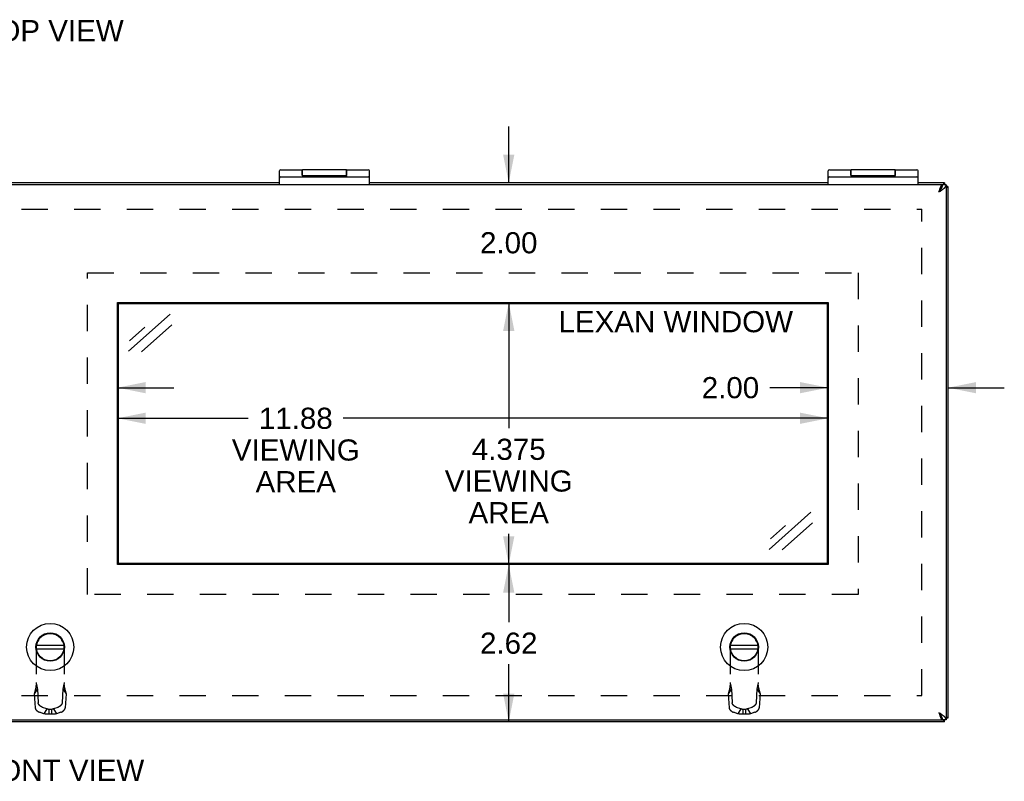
# Model space of a CAD drawing. Header units: inches. Extents: x 0 to 80, y 0 to 51.8.
# Tile 6 of 10: x 28.3 to 44.8, y 26.4 to 39.2. Entities that reach past the tile are written whole.
import ezdxf

# ---------------------------------------------------------------- set-up
doc = ezdxf.new("R2010")
doc.units = ezdxf.units.IN
doc.header["$LTSCALE"] = 4.400265
doc.header["$MEASUREMENT"] = 0
doc.linetypes.add('HIDDEN', pattern=[0.2, 0.1, -0.1])
doc.layers.get('0').update_dxf_attribs({"linetype": 'CONTINUOUS'})
for name, color, linetype in [('02___PRT_ALL_AXES', 7, 'CONTINUOUS'), ('DEFAULT_2', 8, 'HIDDEN'), ('DIMENSIONS', 7, 'CONTINUOUS')]:
    doc.layers.add(name, color=color, linetype=linetype)
doc.styles.get("Standard").update_dxf_attribs({"font": 'arial.ttf'})
doc.dimstyles.new('DIMSTYLE_1', dxfattribs={"dimtxt": 0.352962, "dimasz": 0.470617, "dimexe": 0.09, "dimexo": 0.07, "dimgap": 0.0375, "dimtad": 0, "dimtih": 1, "dimtoh": 1, "dimzin": 4, "dimdsep": 46, "dimtxsty": 'Standard', "dimblk": '_FILLED', "dimblk1": '_FILLED', "dimblk2": '_FILLED', "dimcen": 0.09, "dimazin": 1, "dimtfac": 1, "dimtofl": 0, "dimtmove": 0, "dimatfit": 3, "dimldrblk": '_FILLED', "dimfxl": 0, "dimtolj": 1, "dimtzin": 4, "dimarcsym": 0})
doc.dimstyles.new('DIMSTYLE_3', dxfattribs={"dimtxt": 0.352962, "dimasz": 0.470617, "dimexe": 0.09, "dimexo": 0.07, "dimgap": 0.0375, "dimtad": 0, "dimtih": 1, "dimtoh": 1, "dimdec": 3, "dimzin": 4, "dimdsep": 46, "dimtxsty": 'Standard', "dimblk": '_FILLED', "dimblk1": '_FILLED', "dimblk2": '_FILLED', "dimcen": 0.09, "dimadec": 3, "dimazin": 1, "dimtfac": 1, "dimtofl": 0, "dimtmove": 0, "dimatfit": 3, "dimldrblk": '_FILLED', "dimfxl": 0, "dimtolj": 1, "dimtzin": 4, "dimarcsym": 0})

# ---------------------------------------------------------------- blocks, each defined once
blk = doc.blocks.new('_FILLED')
at = {"color": 0, "linetype": 'ByBlock'}
blk.add_solid([(0, 0), (-1, 0.2), (-1, -0.2)], dxfattribs=at)
blk = doc.blocks.new('*D5')
at = {"layer": 'DIMENSIONS', "color": 2, "linetype": 'Continuous'}
for p, q in [((41.81, 33.007), (40.832, 33.007)), ((43.81, 33.007), (44.751, 33.007))]:
    blk.add_line(p, q, dxfattribs=at)
at = {"layer": 'DIMENSIONS', "color": 2, "linetype": 'Continuous', "xscale": 0.4706166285, "yscale": 0.4706166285, "zscale": 0.4706166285}
blk.add_blockref('_FILLED', (41.81, 33.007), dxfattribs=at)
at = {"layer": 'DIMENSIONS', "color": 2, "linetype": 'Continuous', "xscale": 0.4706166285, "yscale": 0.4706166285, "zscale": 0.4706166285, "rotation": 180}
blk.add_blockref('_FILLED', (43.81, 33.007), dxfattribs=at)
at = {"layer": 'DIMENSIONS', "color": 2, "linetype": 'Continuous', "insert": (40.655, 33.184), "char_height": 0.353, "width": 0.95917, "attachment_point": 3, "line_spacing_factor": 0.9}
blk.add_mtext('2.00', dxfattribs=at)
blk = doc.blocks.new('*D15')
at = {"layer": 'DIMENSIONS', "color": 2, "linetype": 'Continuous'}
for p, q in [((36.471, 36.427), (36.471, 37.368)), ((36.471, 34.427), (36.471, 33.486))]:
    blk.add_line(p, q, dxfattribs=at)
at = {"layer": 'DIMENSIONS', "color": 2, "linetype": 'Continuous', "xscale": 0.4706166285, "yscale": 0.4706166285, "zscale": 0.4706166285}
for p, rotation in [((36.471, 36.427), 270), ((36.471, 34.427), 90)]:
    blk.add_blockref('_FILLED', p, dxfattribs=dict(at, rotation=rotation))
at = {"layer": 'DIMENSIONS', "color": 2, "linetype": 'Continuous', "insert": (36.471, 35.604), "char_height": 0.353, "width": 0.95917, "attachment_point": 2, "line_spacing_factor": 0.9}
blk.add_mtext('2.00', dxfattribs=at)
blk = doc.blocks.new('*D16')
at = {"layer": 'DIMENSIONS', "color": 2, "linetype": 'Continuous'}
for p, q in [((36.471, 30.052), (36.471, 29.092)), ((36.471, 27.427), (36.471, 28.387))]:
    blk.add_line(p, q, dxfattribs=at)
at = {"layer": 'DIMENSIONS', "color": 2, "linetype": 'Continuous', "xscale": 0.4706166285, "yscale": 0.4706166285, "zscale": 0.4706166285}
for p, rotation in [((36.471, 30.052), 90), ((36.471, 27.427), 270)]:
    blk.add_blockref('_FILLED', p, dxfattribs=dict(at, rotation=rotation))
at = {"layer": 'DIMENSIONS', "color": 2, "linetype": 'Continuous', "insert": (36.471, 28.916), "char_height": 0.353, "width": 0.95917, "attachment_point": 2, "line_spacing_factor": 0.9}
blk.add_mtext('2.62', dxfattribs=at)
blk = doc.blocks.new('*D19')
at = {"layer": 'DIMENSIONS', "color": 2, "linetype": 'Continuous'}
for p, q in [((27.685, 33.007), (26.76, 33.007)), ((29.935, 33.007), (30.876, 33.007))]:
    blk.add_line(p, q, dxfattribs=at)
at = {"layer": 'DIMENSIONS', "color": 2, "linetype": 'Continuous', "xscale": 0.4706166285, "yscale": 0.4706166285, "zscale": 0.4706166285}
blk.add_blockref('_FILLED', (27.685, 33.007), dxfattribs=at)
at = {"layer": 'DIMENSIONS', "color": 2, "linetype": 'Continuous', "xscale": 0.4706166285, "yscale": 0.4706166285, "zscale": 0.4706166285, "rotation": 180}
blk.add_blockref('_FILLED', (29.935, 33.007), dxfattribs=at)
at = {"layer": 'DIMENSIONS', "color": 2, "linetype": 'Continuous', "insert": (26.584, 33.184), "char_height": 0.353, "width": 0.95917, "attachment_point": 3, "line_spacing_factor": 0.9}
blk.add_mtext('2.25', dxfattribs=at)
blk = doc.blocks.new('*D22')
at = {"layer": 'DIMENSIONS', "color": 2, "linetype": 'Continuous'}
for p, q in [((36.471, 34.427), (36.471, 32.331)), ((36.471, 30.052), (36.471, 30.566))]:
    blk.add_line(p, q, dxfattribs=at)
at = {"layer": 'DIMENSIONS', "color": 2, "linetype": 'Continuous', "xscale": 0.4706166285, "yscale": 0.4706166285, "zscale": 0.4706166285}
for p, rotation in [((36.471, 34.427), 90), ((36.471, 30.052), 270)]:
    blk.add_blockref('_FILLED', p, dxfattribs=dict(at, rotation=rotation))
at = {"layer": 'DIMENSIONS', "color": 2, "linetype": 'Continuous', "insert": (36.471, 32.154), "char_height": 0.353, "width": 2.13221, "attachment_point": 2, "line_spacing_factor": 0.9}
blk.add_mtext('4.375\\PVIEWING\\PAREA', dxfattribs=at)
blk = doc.blocks.new('*D23')
at = {"layer": 'DIMENSIONS', "color": 2, "linetype": 'Continuous'}
for p, q in [((29.935, 32.496), (32.119, 32.496)), ((41.81, 32.496), (33.706, 32.496))]:
    blk.add_line(p, q, dxfattribs=at)
at = {"layer": 'DIMENSIONS', "color": 2, "linetype": 'Continuous', "xscale": 0.4706166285, "yscale": 0.4706166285, "zscale": 0.4706166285, "rotation": 180}
blk.add_blockref('_FILLED', (29.935, 32.496), dxfattribs=at)
at = {"layer": 'DIMENSIONS', "color": 2, "linetype": 'Continuous', "xscale": 0.4706166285, "yscale": 0.4706166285, "zscale": 0.4706166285}
blk.add_blockref('_FILLED', (41.81, 32.496), dxfattribs=at)
at = {"layer": 'DIMENSIONS', "color": 2, "linetype": 'Continuous', "insert": (32.913, 32.672), "char_height": 0.353, "width": 2.13221, "attachment_point": 2, "line_spacing_factor": 0.9}
blk.add_mtext('11.88\\PVIEWING\\PAREA', dxfattribs=at)

msp = doc.modelspace()

# ---------------------------------------------------------------- linework, layer by layer
at = {"color": 7, "linetype": 'Continuous'}
for p, q in [((32.6429, 36.397), (32.6429, 36.6268)), ((32.6629, 36.527), (34.1229, 36.527)), ((33.0179, 36.553), (33.0179, 36.6468)), ((33.0179, 36.5537), (33.7679, 36.5537)), ((33.0229, 36.5537), (33.0229, 36.6468)), ((33.7629, 36.5537), (33.7629, 36.6468)), ((33.7679, 36.553), (33.7679, 36.6468)), ((34.1429, 36.397), (34.1429, 36.6268)), ((41.8096, 36.397), (41.8096, 36.6268)), ((41.8296, 36.527), (43.2896, 36.527)), ((42.1846, 36.553), (42.1846, 36.6468)), ((42.1846, 36.5537), (42.9346, 36.5537)), ((42.1896, 36.5537), (42.1896, 36.6468)), ((42.9296, 36.5537), (42.9296, 36.6468)), ((42.9346, 36.553), (42.9346, 36.6468)), ((43.3096, 36.397), (43.3096, 36.6268)), ((43.7146, 36.396), (43.7146, 36.3657)), ((43.7796, 36.397), (43.7196, 36.397)), ((43.7496, 36.4271), (43.7496, 36.397)), ((43.8096, 36.3671), (43.7796, 36.3671)), ((29.9502, 30.0676), (29.9502, 34.4114)), ((29.9502, 34.4114), (41.7939, 34.4114)), ((41.7939, 34.4114), (41.7939, 30.0676)), ((41.7939, 30.0676), (29.9502, 30.0676)), ((28.5815, 28.7047), (29.0376, 28.7047)), ((28.5815, 28.6452), (29.0376, 28.6452)), ((40.1765, 28.7047), (40.6326, 28.7047)), ((40.1765, 28.6452), (40.6326, 28.6452)), ((43.7146, 27.458), (43.7146, 27.4883)), ((43.8096, 27.4871), (43.7796, 27.4871)), ((43.7796, 27.457), (43.7196, 27.457)), ((43.7496, 27.4271), (43.7496, 27.457))]:
    msp.add_line(p, q, dxfattribs=at)
at = {"color": 3, "linetype": 'Continuous'}
for p, q in [((43.7146, 36.397), (13.9046, 36.397)), ((32.6429, 36.4271), (24.9762, 36.4271)), ((41.8096, 36.4271), (34.1429, 36.4271)), ((43.7496, 36.4271), (43.3096, 36.4271)), ((43.7146, 36.396), (43.7146, 36.397)), ((43.7165, 36.3726), (43.7146, 36.3706)), ((43.7796, 36.397), (43.7796, 27.457)), ((43.8096, 36.3671), (43.8096, 27.4871)), ((29.9346, 30.052), (29.9346, 34.427)), ((29.9346, 34.427), (41.8096, 34.427)), ((41.8096, 34.427), (41.8096, 30.052)), ((41.8096, 30.052), (29.9346, 30.052)), ((43.6596, 27.577), (43.6641, 27.5626)), ((43.7146, 27.4835), (43.7165, 27.4816)), ((43.7496, 27.4271), (13.8696, 27.4271)), ((13.9046, 27.457), (43.7146, 27.457)), ((43.7146, 27.458), (43.7146, 27.457))]:
    msp.add_line(p, q, dxfattribs=at)
for points in [[(43.6596, 36.277), (43.6674, 36.282), (43.6752, 36.287), (43.683, 36.292), (43.6906, 36.297), (43.6981, 36.302), (43.7055, 36.307), (43.7126, 36.312), (43.7196, 36.317), (43.7262, 36.322), (43.7326, 36.327), (43.7387, 36.332), (43.7444, 36.337), (43.7498, 36.342), (43.7548, 36.347), (43.7593, 36.352), (43.7635, 36.357), (43.7672, 36.362), (43.7704, 36.367), (43.7732, 36.372), (43.7755, 36.377), (43.7773, 36.382), (43.7785, 36.387), (43.7793, 36.392), (43.7796, 36.397)], [(43.6596, 36.277), (43.6641, 36.2913), (43.6664, 36.2985), (43.6687, 36.3055), (43.671, 36.3124), (43.6733, 36.3192), (43.6756, 36.3259), (43.6779, 36.3324), (43.6802, 36.3387), (43.6825, 36.3447), (43.6848, 36.3506), (43.6871, 36.3561), (43.6894, 36.3614), (43.6916, 36.3663), (43.6939, 36.371), (43.6962, 36.3753), (43.6985, 36.3792), (43.7008, 36.3828), (43.7031, 36.386), (43.7054, 36.3888), (43.7077, 36.3912), (43.71, 36.3932), (43.7123, 36.3948), (43.7146, 36.396)], [(43.7496, 36.4271), (43.748, 36.4268), (43.7465, 36.4261), (43.745, 36.425), (43.7434, 36.4234), (43.7419, 36.4213), (43.7404, 36.4188), (43.7388, 36.4158), (43.7373, 36.4124), (43.7358, 36.4087), (43.7343, 36.4045), (43.7327, 36.4), (43.7318, 36.397)], [(43.8096, 36.3671), (43.8093, 36.3655), (43.8086, 36.364), (43.8075, 36.3625), (43.8058, 36.3609), (43.8038, 36.3594), (43.8013, 36.3579), (43.7983, 36.3564), (43.7949, 36.3548), (43.7912, 36.3533), (43.787, 36.3518), (43.7824, 36.3502), (43.7796, 36.3493)], [(43.7796, 27.457), (43.7793, 27.462), (43.7785, 27.467), (43.7773, 27.472), (43.7755, 27.477), (43.7732, 27.482), (43.7704, 27.487), (43.7672, 27.492), (43.7635, 27.497), (43.7593, 27.502), (43.7548, 27.507), (43.7498, 27.512), (43.7444, 27.517), (43.7387, 27.522), (43.7326, 27.527), (43.7262, 27.532), (43.7196, 27.537), (43.7126, 27.542), (43.7055, 27.547), (43.6981, 27.552), (43.6906, 27.557), (43.683, 27.562), (43.6752, 27.567), (43.6674, 27.572), (43.6596, 27.577)], [(43.6641, 27.5626), (43.6664, 27.5555), (43.6687, 27.5485), (43.671, 27.5415), (43.6733, 27.5347), (43.6756, 27.5281), (43.6779, 27.5216), (43.6802, 27.5153), (43.6825, 27.5092), (43.6848, 27.5034), (43.6871, 27.4979), (43.6894, 27.4926), (43.6916, 27.4876), (43.6939, 27.483), (43.6962, 27.4787), (43.6985, 27.4747), (43.7008, 27.4712), (43.7031, 27.468), (43.7054, 27.4651), (43.7077, 27.4627), (43.71, 27.4607), (43.7123, 27.4592), (43.7146, 27.458)], [(43.8096, 27.4871), (43.8093, 27.4886), (43.8086, 27.4901), (43.8075, 27.4917), (43.8058, 27.4932), (43.8038, 27.4947), (43.8013, 27.4963), (43.7983, 27.4978), (43.7949, 27.4993), (43.7912, 27.5008), (43.787, 27.5024), (43.7824, 27.5039), (43.7796, 27.5048)], [(43.7496, 27.4271), (43.748, 27.4273), (43.7465, 27.428), (43.745, 27.4292), (43.7434, 27.4308), (43.7419, 27.4328), (43.7404, 27.4354), (43.7388, 27.4383), (43.7373, 27.4417), (43.7358, 27.4455), (43.7343, 27.4496), (43.7327, 27.4542), (43.7319, 27.457)]]:
    msp.add_lwpolyline(points, dxfattribs=at)
at = {"color": 7, "linetype": 'Continuous'}
for points in [[(43.702, 36.337), (43.7047, 36.342), (43.7072, 36.347), (43.7095, 36.352), (43.7115, 36.357), (43.7134, 36.362)], [(43.7134, 36.362), (43.715, 36.367), (43.7164, 36.372), (43.7175, 36.377), (43.7184, 36.382), (43.719, 36.387), (43.7194, 36.392), (43.7196, 36.397)], [(43.6596, 36.277), (43.6623, 36.2813), (43.6651, 36.2856), (43.6678, 36.2898), (43.6706, 36.294), (43.6733, 36.2981), (43.6761, 36.3021), (43.6788, 36.306), (43.6816, 36.3097), (43.6843, 36.3132), (43.6871, 36.3165), (43.6898, 36.3197), (43.6926, 36.3226), (43.6945, 36.3245)], [(43.6596, 36.277), (43.6635, 36.282), (43.6674, 36.287), (43.6713, 36.292), (43.6751, 36.297), (43.6788, 36.302), (43.6825, 36.307), (43.6861, 36.312), (43.6896, 36.317), (43.6929, 36.322)], [(43.6929, 36.322), (43.6961, 36.327), (43.6991, 36.332), (43.702, 36.337)], [(43.6961, 27.527), (43.6929, 27.532), (43.6896, 27.537), (43.6861, 27.542), (43.6825, 27.547), (43.6788, 27.552), (43.6751, 27.557), (43.6713, 27.562), (43.6674, 27.567), (43.6635, 27.572), (43.6596, 27.577)], [(43.6596, 27.577), (43.6623, 27.5727), (43.6651, 27.5684), (43.6678, 27.5641), (43.6706, 27.5599), (43.6733, 27.5559), (43.6761, 27.5519), (43.6788, 27.548), (43.6816, 27.5443), (43.6843, 27.5408), (43.6871, 27.5374), (43.6898, 27.5343), (43.6926, 27.5314), (43.6945, 27.5295)], [(43.702, 27.517), (43.6991, 27.522), (43.6961, 27.527)], [(43.715, 27.487), (43.7134, 27.492), (43.7115, 27.497), (43.7095, 27.502), (43.7072, 27.507), (43.7047, 27.512), (43.702, 27.517)], [(43.7196, 27.457), (43.7194, 27.462), (43.719, 27.467), (43.7184, 27.472), (43.7175, 27.477), (43.7164, 27.482), (43.715, 27.487)]]:
    msp.add_lwpolyline(points, dxfattribs=at)
for centre, radius in [((28.8096, 28.675), 0.3941), ((40.4046, 28.675), 0.3941), ((28.8096, 28.675), 0.2375), ((28.8096, 28.675), 0.23), ((40.4046, 28.675), 0.2375), ((40.4046, 28.675), 0.23)]:
    msp.add_circle(centre, radius, dxfattribs=at)
for centre, start, end in [((32.6629, 36.6268), 90, 180), ((32.6629, 36.507), 90, 180), ((34.1229, 36.6268), 0, 90), ((34.1229, 36.507), 0, 90), ((41.8296, 36.6268), 90, 180), ((41.8296, 36.507), 90, 180), ((43.2896, 36.6268), 0, 90), ((43.2896, 36.507), 0, 90)]:
    msp.add_arc(centre, 0.02, start, end, dxfattribs=at)
at = {"layer": '02___PRT_ALL_AXES', "color": 7, "linetype": 'Continuous'}
for p, q in [((32.6629, 36.6468), (33.0179, 36.6468)), ((33.0229, 36.5673), (33.0179, 36.5673)), ((33.0197, 36.527), (33.0197, 36.537)), ((33.0197, 36.537), (33.7689, 36.537)), ((33.7629, 36.6468), (33.0229, 36.6468)), ((33.268, 36.527), (33.268, 36.537)), ((33.2825, 36.527), (33.2825, 36.537)), ((33.5175, 36.527), (33.5175, 36.537)), ((33.6655, 36.527), (33.6655, 36.537)), ((33.7679, 36.5673), (33.7629, 36.5673)), ((33.7635, 36.527), (33.7635, 36.537)), ((33.7679, 36.6468), (34.1229, 36.6468)), ((33.7689, 36.527), (33.7689, 36.537)), ((41.8296, 36.6468), (42.1846, 36.6468)), ((42.1896, 36.5673), (42.1846, 36.5673)), ((42.1864, 36.537), (42.9356, 36.537)), ((42.1864, 36.527), (42.1864, 36.537)), ((42.9296, 36.6468), (42.1896, 36.6468)), ((42.4347, 36.527), (42.4347, 36.537)), ((42.4491, 36.527), (42.4491, 36.537)), ((42.6842, 36.527), (42.6842, 36.537)), ((42.8322, 36.527), (42.8322, 36.537)), ((42.9346, 36.5673), (42.9296, 36.5673)), ((42.9302, 36.527), (42.9302, 36.537)), ((42.9346, 36.6468), (43.2896, 36.6468)), ((42.9356, 36.527), (42.9356, 36.537))]:
    msp.add_line(p, q, dxfattribs=at)
at = {"layer": 'DEFAULT_2', "color": 8, "linetype": 'HIDDEN'}
for p, q in [((14.2472, 35.9894), (43.3719, 35.9894)), ((43.3719, 27.8647), (43.3719, 35.9894)), ((29.4346, 29.552), (29.4346, 34.927)), ((29.4346, 34.927), (42.3096, 34.927)), ((42.3096, 34.927), (42.3096, 29.552)), ((42.3096, 29.552), (29.4346, 29.552)), ((28.8098, 28.895), (28.8094, 28.895)), ((40.4048, 28.895), (40.4044, 28.895)), ((28.5734, 28.659), (28.5734, 28.0061)), ((29.0458, 28.659), (29.0458, 28.0061)), ((40.1684, 28.659), (40.1684, 28.0061)), ((40.6408, 28.659), (40.6408, 28.0061)), ((28.5963, 27.9754), (28.5446, 27.8938)), ((28.5643, 27.9711), (28.5609, 27.9581)), ((28.5963, 27.9754), (28.6095, 27.7427)), ((29.0228, 27.9754), (29.0096, 27.7427)), ((29.0228, 27.9754), (29.0745, 27.8938)), ((40.1913, 27.9754), (40.1396, 27.8938)), ((40.1593, 27.9711), (40.1528, 27.9464)), ((40.1913, 27.9754), (40.2045, 27.7427)), ((40.6178, 27.9754), (40.6046, 27.7427)), ((40.6178, 27.9754), (40.6695, 27.8938)), ((14.2472, 27.8647), (43.3719, 27.8647)), ((28.5446, 27.8938), (28.5578, 27.6611)), ((28.5609, 27.9581), (28.5578, 27.9464)), ((29.0745, 27.8938), (29.0613, 27.6611)), ((40.1396, 27.8938), (40.1528, 27.6611)), ((40.6695, 27.8938), (40.6563, 27.6611)), ((28.7546, 27.6422), (28.6831, 27.6669)), ((28.7546, 27.6422), (28.7029, 27.5606)), ((28.936, 27.6669), (28.8645, 27.6422)), ((28.8645, 27.6422), (28.9162, 27.5606)), ((40.3496, 27.6422), (40.2781, 27.6669)), ((40.3496, 27.6422), (40.2979, 27.5606)), ((40.531, 27.6669), (40.4595, 27.6422)), ((40.4595, 27.6422), (40.5112, 27.5606)), ((28.7029, 27.5606), (28.6314, 27.5853)), ((28.8317, 27.6313), (28.7875, 27.6313)), ((28.7875, 27.6313), (28.7875, 27.5555)), ((28.8317, 27.5555), (28.7875, 27.5555)), ((28.8317, 27.6313), (28.8317, 27.5555)), ((28.9877, 27.5853), (28.9162, 27.5606)), ((40.2979, 27.5606), (40.2264, 27.5853)), ((40.4267, 27.6313), (40.3825, 27.6313)), ((40.3825, 27.6313), (40.3825, 27.5555)), ((40.4267, 27.5555), (40.3825, 27.5555)), ((40.4267, 27.6313), (40.4267, 27.5555)), ((40.5827, 27.5853), (40.5112, 27.5606))]:
    msp.add_line(p, q, dxfattribs=at)
for points in [[(28.5734, 28.051), (28.5733, 28.0447), (28.5731, 28.038), (28.5728, 28.0313), (28.5723, 28.0245), (28.5717, 28.0178), (28.571, 28.0111), (28.5702, 28.0044), (28.5692, 27.9977), (28.5681, 27.991), (28.5669, 27.9843), (28.5655, 27.9777), (28.5641, 27.9711), (28.5625, 27.9644), (28.5609, 27.9581)], [(28.5734, 28.0061), (28.5711, 27.9971), (28.5688, 27.9883), (28.5666, 27.9796), (28.5643, 27.9711)], [(28.5734, 28.0819), (28.5761, 28.0681), (28.5789, 28.0544), (28.5816, 28.0408), (28.5844, 28.0274), (28.5873, 28.0142), (28.5902, 28.0011), (28.5932, 27.9881), (28.5963, 27.9754)], [(29.0458, 28.0819), (29.043, 28.0681), (29.0403, 28.0544), (29.0375, 28.0408), (29.0347, 28.0274), (29.0318, 28.0142), (29.0289, 28.0011), (29.0259, 27.9881), (29.0228, 27.9754)], [(29.0582, 27.9581), (29.0566, 27.9644), (29.055, 27.9711), (29.0536, 27.9777), (29.0522, 27.9843), (29.051, 27.991), (29.0499, 27.9977), (29.049, 28.0044), (29.0481, 28.0111), (29.0474, 28.0178), (29.0468, 28.0245), (29.0463, 28.0313), (29.046, 28.038), (29.0458, 28.0447), (29.0458, 28.051)], [(29.0458, 28.0061), (29.048, 27.9971), (29.0503, 27.9883), (29.0526, 27.9796), (29.0548, 27.9711), (29.0613, 27.9464)], [(40.1684, 28.051), (40.1683, 28.0447), (40.1681, 28.038), (40.1678, 28.0313), (40.1673, 28.0245), (40.1667, 28.0178), (40.166, 28.0111), (40.1652, 28.0044), (40.1642, 27.9977), (40.1631, 27.991), (40.1619, 27.9843), (40.1605, 27.9777), (40.1591, 27.9711), (40.1575, 27.9644), (40.1559, 27.9581)], [(40.1684, 28.0061), (40.1661, 27.9971), (40.1638, 27.9883), (40.1616, 27.9796), (40.1593, 27.9711)], [(40.1684, 28.0819), (40.1711, 28.0681), (40.1739, 28.0544), (40.1766, 28.0408), (40.1794, 28.0274), (40.1823, 28.0142), (40.1852, 28.0011), (40.1882, 27.9881), (40.1913, 27.9754)], [(40.6408, 28.0819), (40.638, 28.0681), (40.6353, 28.0544), (40.6325, 28.0408), (40.6297, 28.0274), (40.6268, 28.0142), (40.6239, 28.0011), (40.6209, 27.9881), (40.6178, 27.9754)], [(40.6532, 27.9581), (40.6516, 27.9644), (40.65, 27.9711), (40.6486, 27.9777), (40.6472, 27.9843), (40.646, 27.991), (40.6449, 27.9977), (40.644, 28.0044), (40.6431, 28.0111), (40.6424, 28.0178), (40.6418, 28.0245), (40.6413, 28.0313), (40.641, 28.038), (40.6408, 28.0447), (40.6408, 28.051)], [(40.6408, 28.0061), (40.643, 27.9971), (40.6453, 27.9883), (40.6476, 27.9796), (40.6498, 27.9711), (40.6563, 27.9464)], [(28.5578, 27.9464), (28.5557, 27.9384), (28.5537, 27.9306), (28.5517, 27.923), (28.5498, 27.9155), (28.548, 27.9081), (28.5463, 27.9009), (28.5446, 27.8938)], [(29.0613, 27.9464), (29.0634, 27.9384), (29.0654, 27.9306), (29.0674, 27.923), (29.0693, 27.9155), (29.0711, 27.9081), (29.0729, 27.9009), (29.0745, 27.8938)], [(40.1528, 27.9464), (40.1507, 27.9384), (40.1487, 27.9306), (40.1467, 27.923), (40.1448, 27.9155), (40.143, 27.9081), (40.1413, 27.9009), (40.1396, 27.8938)], [(40.6563, 27.9464), (40.6584, 27.9384), (40.6604, 27.9306), (40.6624, 27.923), (40.6643, 27.9155), (40.6661, 27.9081), (40.6679, 27.9009), (40.6695, 27.8938)], [(28.5578, 27.6611), (28.5579, 27.6595), (28.5581, 27.6579), (28.5584, 27.6562), (28.5587, 27.6545), (28.5591, 27.6528), (28.5596, 27.6511), (28.5602, 27.6493), (28.5608, 27.6476), (28.5614, 27.6458), (28.5622, 27.6441), (28.563, 27.6423), (28.5639, 27.6405), (28.5648, 27.6387), (28.5658, 27.6369), (28.5668, 27.6352), (28.568, 27.6334), (28.5691, 27.6316), (28.5704, 27.6298), (28.5717, 27.628), (28.573, 27.6263), (28.5744, 27.6245), (28.5759, 27.6228), (28.5774, 27.6211), (28.579, 27.6193), (28.5806, 27.6177), (28.5822, 27.616), (28.5839, 27.6143), (28.5857, 27.6127), (28.5875, 27.6111), (28.5893, 27.6095), (28.5912, 27.6079), (28.5931, 27.6064), (28.595, 27.6049), (28.597, 27.6035), (28.599, 27.602), (28.601, 27.6006), (28.6031, 27.5993), (28.6052, 27.5979), (28.6073, 27.5966), (28.6094, 27.5954), (28.6116, 27.5942), (28.6137, 27.593), (28.6159, 27.5919), (28.6181, 27.5908), (28.6203, 27.5898), (28.6225, 27.5888), (28.6248, 27.5879), (28.627, 27.587), (28.6292, 27.5861), (28.6314, 27.5853)], [(28.6831, 27.6669), (28.6809, 27.6676), (28.6787, 27.6685), (28.6765, 27.6694), (28.6743, 27.6703), (28.672, 27.6713), (28.6698, 27.6723), (28.6676, 27.6734), (28.6655, 27.6745), (28.6633, 27.6757), (28.6611, 27.6769), (28.659, 27.6782), (28.6569, 27.6794), (28.6548, 27.6808), (28.6528, 27.6821), (28.6507, 27.6835), (28.6487, 27.685), (28.6467, 27.6864), (28.6448, 27.6879), (28.6429, 27.6895), (28.641, 27.691), (28.6392, 27.6926), (28.6374, 27.6942), (28.6357, 27.6958), (28.634, 27.6975), (28.6323, 27.6992), (28.6307, 27.7009), (28.6291, 27.7026), (28.6276, 27.7043), (28.6262, 27.706), (28.6247, 27.7078), (28.6234, 27.7095), (28.6221, 27.7113), (28.6209, 27.7131), (28.6197, 27.7149), (28.6186, 27.7167), (28.6175, 27.7185), (28.6165, 27.7202), (28.6156, 27.722), (28.6147, 27.7238), (28.6139, 27.7256), (28.6132, 27.7274), (28.6125, 27.7291), (28.6119, 27.7309), (28.6113, 27.7326), (28.6109, 27.7343), (28.6105, 27.736), (28.6101, 27.7377), (28.6099, 27.7394), (28.6097, 27.741), (28.6095, 27.7427)], [(28.7875, 27.6313), (28.785, 27.6318), (28.7826, 27.6323), (28.7802, 27.6328), (28.7778, 27.6334), (28.7754, 27.6341), (28.773, 27.6348), (28.7706, 27.6355), (28.7683, 27.6363), (28.766, 27.6372), (28.7636, 27.6381), (28.7613, 27.639), (28.7591, 27.64), (28.7568, 27.6411), (28.7546, 27.6422)], [(28.8645, 27.6422), (28.8623, 27.6411), (28.86, 27.64), (28.8578, 27.639), (28.8555, 27.6381), (28.8532, 27.6372), (28.8508, 27.6363), (28.8485, 27.6355), (28.8461, 27.6348), (28.8437, 27.6341), (28.8413, 27.6334), (28.8389, 27.6328), (28.8365, 27.6323), (28.8341, 27.6318), (28.8317, 27.6313)], [(29.0096, 27.7427), (29.0095, 27.741), (29.0093, 27.7394), (29.009, 27.7377), (29.0087, 27.736), (29.0083, 27.7343), (29.0078, 27.7326), (29.0073, 27.7309), (29.0066, 27.7291), (29.006, 27.7274), (29.0052, 27.7256), (29.0044, 27.7238), (29.0036, 27.722), (29.0026, 27.7202), (29.0016, 27.7185), (29.0006, 27.7167), (28.9994, 27.7149), (28.9983, 27.7131), (28.997, 27.7113), (28.9957, 27.7095), (28.9944, 27.7078), (28.993, 27.706), (28.9915, 27.7043), (28.99, 27.7026), (28.9884, 27.7009), (28.9868, 27.6992), (28.9852, 27.6975), (28.9835, 27.6958), (28.9817, 27.6942), (28.9799, 27.6926), (28.9781, 27.691), (28.9762, 27.6895), (28.9743, 27.6879), (28.9724, 27.6864), (28.9704, 27.685), (28.9684, 27.6835), (28.9664, 27.6821), (28.9643, 27.6808), (28.9622, 27.6794), (28.9601, 27.6782), (28.958, 27.6769), (28.9558, 27.6757), (28.9537, 27.6745), (28.9515, 27.6734), (28.9493, 27.6723), (28.9471, 27.6713), (28.9449, 27.6703), (28.9427, 27.6694), (28.9404, 27.6685), (28.9382, 27.6676), (28.936, 27.6669)], [(28.9877, 27.5853), (28.9899, 27.5861), (28.9922, 27.587), (28.9944, 27.5879), (28.9966, 27.5888), (28.9988, 27.5898), (29.001, 27.5908), (29.0032, 27.5919), (29.0054, 27.593), (29.0075, 27.5942), (29.0097, 27.5954), (29.0118, 27.5966), (29.0139, 27.5979), (29.016, 27.5993), (29.0181, 27.6006), (29.0201, 27.602), (29.0221, 27.6035), (29.0241, 27.6049), (29.026, 27.6064), (29.0279, 27.6079), (29.0298, 27.6095), (29.0316, 27.6111), (29.0334, 27.6127), (29.0352, 27.6143), (29.0369, 27.616), (29.0385, 27.6177), (29.0402, 27.6193), (29.0417, 27.6211), (29.0432, 27.6228), (29.0447, 27.6245), (29.0461, 27.6263), (29.0474, 27.628), (29.0487, 27.6298), (29.05, 27.6316), (29.0512, 27.6334), (29.0523, 27.6352), (29.0533, 27.6369), (29.0543, 27.6387), (29.0553, 27.6405), (29.0561, 27.6423), (29.0569, 27.6441), (29.0577, 27.6458), (29.0584, 27.6476), (29.059, 27.6493), (29.0595, 27.6511), (29.06, 27.6528), (29.0604, 27.6545), (29.0607, 27.6562), (29.061, 27.6579), (29.0612, 27.6595), (29.0613, 27.6611)], [(40.1528, 27.6611), (40.1529, 27.6595), (40.1531, 27.6579), (40.1534, 27.6562), (40.1537, 27.6545), (40.1541, 27.6528), (40.1546, 27.6511), (40.1552, 27.6493), (40.1558, 27.6476), (40.1564, 27.6458), (40.1572, 27.6441), (40.158, 27.6423), (40.1589, 27.6405), (40.1598, 27.6387), (40.1608, 27.6369), (40.1618, 27.6352), (40.163, 27.6334), (40.1641, 27.6316), (40.1654, 27.6298), (40.1667, 27.628), (40.168, 27.6263), (40.1694, 27.6245), (40.1709, 27.6228), (40.1724, 27.6211), (40.174, 27.6193), (40.1756, 27.6177), (40.1772, 27.616), (40.1789, 27.6143), (40.1807, 27.6127), (40.1825, 27.6111), (40.1843, 27.6095), (40.1862, 27.6079), (40.1881, 27.6064), (40.19, 27.6049), (40.192, 27.6035), (40.194, 27.602), (40.196, 27.6006), (40.1981, 27.5993), (40.2002, 27.5979), (40.2023, 27.5966), (40.2044, 27.5954), (40.2066, 27.5942), (40.2087, 27.593), (40.2109, 27.5919), (40.2131, 27.5908), (40.2153, 27.5898), (40.2175, 27.5888), (40.2198, 27.5879), (40.222, 27.587), (40.2242, 27.5861), (40.2264, 27.5853)], [(40.2781, 27.6669), (40.2759, 27.6676), (40.2737, 27.6685), (40.2715, 27.6694), (40.2693, 27.6703), (40.267, 27.6713), (40.2648, 27.6723), (40.2626, 27.6734), (40.2605, 27.6745), (40.2583, 27.6757), (40.2561, 27.6769), (40.254, 27.6782), (40.2519, 27.6794), (40.2498, 27.6808), (40.2478, 27.6821), (40.2457, 27.6835), (40.2437, 27.685), (40.2417, 27.6864), (40.2398, 27.6879), (40.2379, 27.6895), (40.236, 27.691), (40.2342, 27.6926), (40.2324, 27.6942), (40.2307, 27.6958), (40.229, 27.6975), (40.2273, 27.6992), (40.2257, 27.7009), (40.2241, 27.7026), (40.2226, 27.7043), (40.2212, 27.706), (40.2197, 27.7078), (40.2184, 27.7095), (40.2171, 27.7113), (40.2159, 27.7131), (40.2147, 27.7149), (40.2136, 27.7167), (40.2125, 27.7185), (40.2115, 27.7202), (40.2106, 27.722), (40.2097, 27.7238), (40.2089, 27.7256), (40.2082, 27.7274), (40.2075, 27.7291), (40.2069, 27.7309), (40.2063, 27.7326), (40.2059, 27.7343), (40.2055, 27.736), (40.2051, 27.7377), (40.2049, 27.7394), (40.2047, 27.741), (40.2045, 27.7427)], [(40.3825, 27.6313), (40.38, 27.6318), (40.3776, 27.6323), (40.3752, 27.6328), (40.3728, 27.6334), (40.3704, 27.6341), (40.368, 27.6348), (40.3656, 27.6355), (40.3633, 27.6363), (40.361, 27.6372), (40.3586, 27.6381), (40.3563, 27.639), (40.3541, 27.64), (40.3518, 27.6411), (40.3496, 27.6422)], [(40.4595, 27.6422), (40.4573, 27.6411), (40.455, 27.64), (40.4528, 27.639), (40.4505, 27.6381), (40.4482, 27.6372), (40.4458, 27.6363), (40.4435, 27.6355), (40.4411, 27.6348), (40.4387, 27.6341), (40.4363, 27.6334), (40.4339, 27.6328), (40.4315, 27.6323), (40.4291, 27.6318), (40.4267, 27.6313)], [(40.6046, 27.7427), (40.6045, 27.741), (40.6043, 27.7394), (40.604, 27.7377), (40.6037, 27.736), (40.6033, 27.7343), (40.6028, 27.7326), (40.6023, 27.7309), (40.6016, 27.7291), (40.601, 27.7274), (40.6002, 27.7256), (40.5994, 27.7238), (40.5986, 27.722), (40.5976, 27.7202), (40.5966, 27.7185), (40.5956, 27.7167), (40.5944, 27.7149), (40.5933, 27.7131), (40.592, 27.7113), (40.5907, 27.7095), (40.5894, 27.7078), (40.588, 27.706), (40.5865, 27.7043), (40.585, 27.7026), (40.5834, 27.7009), (40.5818, 27.6992), (40.5802, 27.6975), (40.5785, 27.6958), (40.5767, 27.6942), (40.5749, 27.6926), (40.5731, 27.691), (40.5712, 27.6895), (40.5693, 27.6879), (40.5674, 27.6864), (40.5654, 27.685), (40.5634, 27.6835), (40.5614, 27.6821), (40.5593, 27.6808), (40.5572, 27.6794), (40.5551, 27.6782), (40.553, 27.6769), (40.5508, 27.6757), (40.5487, 27.6745), (40.5465, 27.6734), (40.5443, 27.6723), (40.5421, 27.6713), (40.5399, 27.6703), (40.5377, 27.6694), (40.5354, 27.6685), (40.5332, 27.6676), (40.531, 27.6669)], [(40.5827, 27.5853), (40.5849, 27.5861), (40.5872, 27.587), (40.5894, 27.5879), (40.5916, 27.5888), (40.5938, 27.5898), (40.596, 27.5908), (40.5982, 27.5919), (40.6004, 27.593), (40.6025, 27.5942), (40.6047, 27.5954), (40.6068, 27.5966), (40.6089, 27.5979), (40.611, 27.5993), (40.6131, 27.6006), (40.6151, 27.602), (40.6171, 27.6035), (40.6191, 27.6049), (40.621, 27.6064), (40.6229, 27.6079), (40.6248, 27.6095), (40.6266, 27.6111), (40.6284, 27.6127), (40.6302, 27.6143), (40.6319, 27.616), (40.6335, 27.6177), (40.6352, 27.6193), (40.6367, 27.6211), (40.6382, 27.6228), (40.6397, 27.6245), (40.6411, 27.6263), (40.6424, 27.628), (40.6437, 27.6298), (40.645, 27.6316), (40.6462, 27.6334), (40.6473, 27.6352), (40.6483, 27.6369), (40.6493, 27.6387), (40.6503, 27.6405), (40.6511, 27.6423), (40.6519, 27.6441), (40.6527, 27.6458), (40.6534, 27.6476), (40.654, 27.6493), (40.6545, 27.6511), (40.655, 27.6528), (40.6554, 27.6545), (40.6557, 27.6562), (40.656, 27.6579), (40.6562, 27.6595), (40.6563, 27.6611)], [(28.7875, 27.5555), (28.7826, 27.555), (28.7777, 27.5546), (28.7729, 27.5544), (28.768, 27.5542), (28.7632, 27.554), (28.7583, 27.554), (28.7535, 27.5541), (28.7488, 27.5542), (28.744, 27.5545), (28.7393, 27.5548), (28.7346, 27.5552), (28.7299, 27.5557), (28.7253, 27.5563), (28.7207, 27.557), (28.7162, 27.5578), (28.7117, 27.5586), (28.7073, 27.5596), (28.7029, 27.5606)], [(28.9162, 27.5606), (28.9123, 27.5597), (28.9083, 27.5588), (28.9043, 27.558), (28.9002, 27.5573), (28.8961, 27.5567), (28.892, 27.5561), (28.8878, 27.5556), (28.8836, 27.5551), (28.8794, 27.5548), (28.8751, 27.5545), (28.8708, 27.5543), (28.8665, 27.5541), (28.8622, 27.554), (28.8579, 27.554), (28.8535, 27.5541), (28.8492, 27.5542), (28.8448, 27.5544), (28.8404, 27.5547), (28.8361, 27.5551), (28.8317, 27.5555)], [(40.3825, 27.5555), (40.3776, 27.555), (40.3727, 27.5546), (40.3679, 27.5544), (40.363, 27.5542), (40.3582, 27.554), (40.3533, 27.554), (40.3485, 27.5541), (40.3438, 27.5542), (40.339, 27.5545), (40.3343, 27.5548), (40.3296, 27.5552), (40.3249, 27.5557), (40.3203, 27.5563), (40.3157, 27.557), (40.3112, 27.5578), (40.3067, 27.5586), (40.3023, 27.5596), (40.2979, 27.5606)], [(40.5112, 27.5606), (40.5073, 27.5597), (40.5033, 27.5588), (40.4993, 27.558), (40.4952, 27.5573), (40.4911, 27.5567), (40.487, 27.5561), (40.4828, 27.5556), (40.4786, 27.5551), (40.4744, 27.5548), (40.4701, 27.5545), (40.4658, 27.5543), (40.4615, 27.5541), (40.4572, 27.554), (40.4529, 27.554), (40.4485, 27.5541), (40.4442, 27.5542), (40.4398, 27.5544), (40.4354, 27.5547), (40.4311, 27.5551), (40.4267, 27.5555)]]:
    msp.add_lwpolyline(points, dxfattribs=at)
for centre, start, end in [((28.8094, 28.659), 90, 180), ((28.8098, 28.659), 0, 90), ((40.4044, 28.659), 90, 180), ((40.4048, 28.659), 0, 90)]:
    msp.add_arc(centre, 0.236, start, end, dxfattribs=at)
at = {"layer": 'DIMENSIONS', "color": 7, "linetype": 'Continuous'}
for p, q in [((30.1155, 33.6142), (30.8149, 34.2358)), ((30.8413, 34.0581), (30.3352, 33.6083)), ((30.1366, 33.7903), (30.3903, 34.0158)), ((40.8205, 30.3056), (41.5199, 30.9273)), ((40.8416, 30.4818), (41.0953, 30.7073)), ((41.5463, 30.7496), (41.0402, 30.2997))]:
    msp.add_line(p, q, dxfattribs=at)

# ---------------------------------------------------------------- texts
at = {"layer": 'DIMENSIONS', "color": 2, "linetype": 'Continuous', "attachment_point": 2, "line_spacing_factor": 0.9}
for s, insert, char_height, width in [('TOP VIEW', (28.8321, 39.1472), 0.35296, 2.405131), ('LEXAN WINDOW', (39.2617, 34.2858), 0.352962, 3.910142), ('FRONT VIEW', (28.8332, 26.7911), 0.35296, 3.08875)]:
    msp.add_mtext(s, dxfattribs=dict(at, insert=insert, char_height=char_height, width=width))

# ---------------------------------------------------------------- dimensions: what is measured, and where the dimension line sits
at = {"layer": 'DIMENSIONS', "color": 2, "linetype": 'Continuous'}
for base, p1, p2, angle, picture, middle in [((36.4715, 36.4271), (29.9346, 34.427), (43.7496, 36.4271), 90, '*D15', (36.4671, 35.4251)), ((41.8096, 33.0074), (43.8096, 27.4871), (41.8096, 30.052), 180, '*D5', (40.1714, 33.0055)), ((36.4715, 27.4271), (29.9346, 30.052), (43.7496, 27.4271), 270, '*D16', (36.4651, 28.7376))]:
    dim = msp.add_linear_dim(base=base, p1=p1, p2=p2, angle=angle, dimstyle='DIMSTYLE_1', dxfattribs=at)
    dim.commit()
    dim.dimension.update_dxf_attribs({"geometry": picture, "text_midpoint": middle, "dimtype": 160})
dim = msp.add_linear_dim(base=(29.9346, 33.0074), p1=(27.6846, 34.427), p2=(29.9346, 34.427), dimstyle='DIMSTYLE_1', dxfattribs=at)
dim.commit()
dim.dimension.update_dxf_attribs({"geometry": '*D19', "text_midpoint": (26.1011, 33.0055), "dimtype": 160})
dim = msp.add_linear_dim(base=(36.4715, 30.052), p1=(29.9346, 34.427), p2=(29.9346, 30.052), angle=270, text='<>\\PVIEWING\\PAREA', dimstyle='DIMSTYLE_3', dxfattribs=at)
dim.commit()
dim.dimension.update_dxf_attribs({"geometry": '*D22', "text_midpoint": (36.4715, 31.4484), "dimtype": 160})
dim = msp.add_linear_dim(base=(41.8095631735, 32.4958612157), p1=(29.9345631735, 30.0519862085), p2=(41.8095631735, 30.0519862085), text='<>\\PVIEWING\\PAREA', dimstyle='DIMSTYLE_1', dxfattribs=at)
dim.commit()
dim.dimension.update_dxf_attribs({"geometry": '*D23', "text_midpoint": (32.9125945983, 31.9664175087), "dimtype": 160})

doc.saveas('drawing.dxf')
